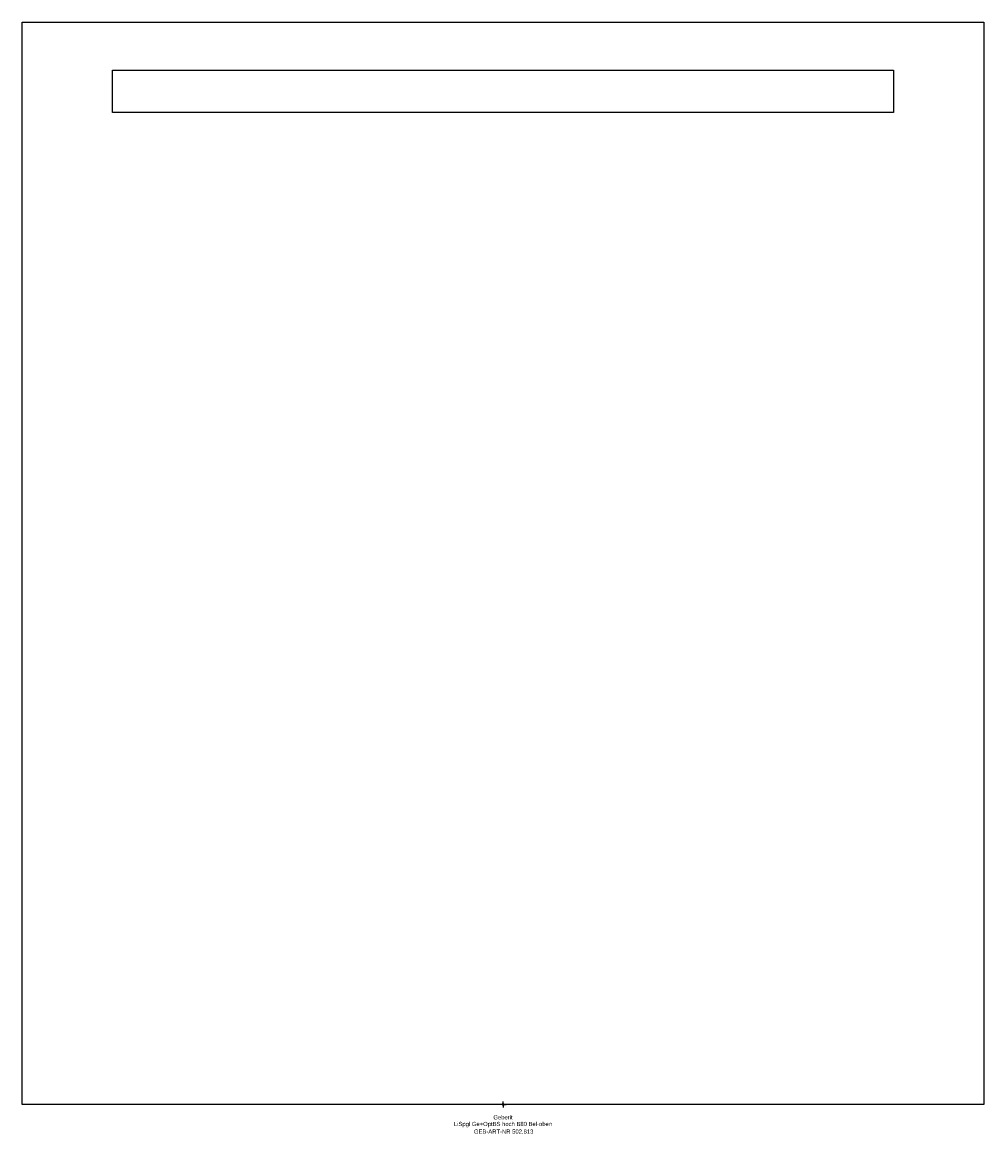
# Model space of a CAD drawing. Header units: millimetres. Extents: x -400 to 400, y -24 to 900.
import ezdxf
from ezdxf.enums import TextEntityAlignment as Align

# ---------------------------------------------------------------- set-up
doc = ezdxf.new("R2010")
doc.units = ezdxf.units.MM
doc.layers.get('0').update_dxf_attribs({"linetype": 'CONTINUOUS'})
for name, color, linetype, lineweight in [('Arbeitspunkt(DIN)', 7, 'CONTINUOUS', 25), ('GEB-ART-NR', 1, 'CONTINUOUS', 18), ('GEB-BEZUG', 2, 'CONTINUOUS', 25), ('GEB-TEXT', 5, 'CONTINUOUS', 18)]:
    doc.layers.add(name, color=color, linetype=linetype, lineweight=lineweight)
doc.layers.add('GEB-KONTUR-A', color=5, linetype='CONTINUOUS')
doc.styles.get("Standard").update_dxf_attribs({"font": 'arial.ttf'})

# ---------------------------------------------------------------- blocks, each defined once
blk = doc.blocks.new('Einfügepunkt')
at = {"layer": 'GEB-BEZUG'}
for p, q in [((-0.71, -0.71), (0.71, 0.71)), ((-0.71, 0.71), (0.71, -0.71))]:
    blk.add_line(p, q, dxfattribs=at)

msp = doc.modelspace()

# ---------------------------------------------------------------- linework, layer by layer
at = {"layer": 'Arbeitspunkt(DIN)', "ltscale": 5}
for q in [(-2.5, 0), (0, 2.5), (0, -2.5), (2.5, 0)]:
    msp.add_line((0, 0), q, dxfattribs=at)
at = {"layer": 'GEB-KONTUR-A', "ltscale": 5}
for p, q in [((-400, 900), (400, 900)), ((-400, 0), (-400, 900)), ((400, 900), (400, 0)), ((-325, 825), (-325, 860)), ((-325, 860), (325, 860)), ((325, 860), (325, 825)), ((325, 825), (-325, 825)), ((400, 0), (-400, 0))]:
    msp.add_line(p, q, dxfattribs=at)

# ---------------------------------------------------------------- block references
at = {"ltscale": 5}
msp.add_blockref('Einfügepunkt', (0, 0), dxfattribs=at)

# ---------------------------------------------------------------- texts
at = {"layer": 'GEB-ART-NR'}
msp.add_text('GEB-ART-NR 502.813', height=3.5, dxfattribs=at).set_placement((0.55, -24.34), align=Align.CENTER)
at = {"layer": 'GEB-TEXT'}
for s, p in [('Geberit', (0, -12.5)), ('LiSpgl Ge+OptBS hoch B80 Bel-oben', (0, -18))]:
    msp.add_text(s, height=3.5, dxfattribs=at).set_placement(p, align=Align.CENTER)

doc.saveas('drawing.dxf')
